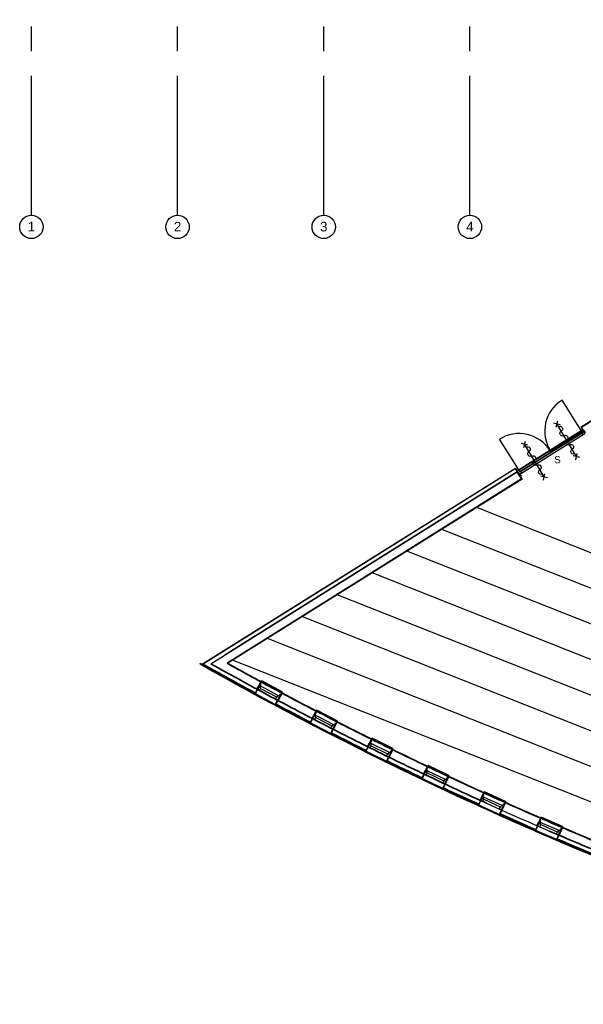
# Model space of a CAD drawing. Header units: millimetres. Extents: x -5940 to 121280, y -35718 to 26615.
# Tile 1 of 51: x -300 to 14160, y -27089 to -1827. Entities that reach past the tile are written whole.
import ezdxf

# ---------------------------------------------------------------- set-up
doc = ezdxf.new("R2010")
doc.units = ezdxf.units.MM
doc.header["$LTSCALE"] = 100
doc.linetypes.add('CENTER', pattern=[50.8, 31.75, -6.35, 6.35, -6.35])
for name, color, linetype in [('AL21----_BUITENWAND', 3, 'Continuous'), ('AL22----_BINNENWAND', 2, 'Continuous'), ('AL31----_BUITENKOZIJN', 1, 'Continuous'), ('AL72----_GEBRUIKERSVOORZIENINGEN', 1, 'Continuous'), ('BL$7----_STRAMIEN', 8, 'Continuous'), ('BL$8----_RUIMTENUMMER', 2, 'Continuous')]:
    doc.layers.add(name, color=color, linetype=linetype)
doc.styles.add('Arial', font='arial.ttf', dxfattribs={"height": 180})
doc.styles.add('Arial_4', font='arial.ttf', dxfattribs={"height": 245.883234})

# ---------------------------------------------------------------- blocks, each defined once
blk = doc.blocks.new('Grid - r_3_0mm-7309776-_--_100 begane grond')
at = {"color": 0, "linetype": 'ByBlock', "lineweight": -2}
blk.add_circle((0, 0), 3, dxfattribs=at)
blk = doc.blocks.new('begane grond - begane grond_dwg_AS65ZSDA-9305740-_--_100 begane grond')
at = {"color": 0, "linetype": 'ByBlock', "lineweight": -2}
for p, q in [((-0.81, 5.68), (0.82, 7.32)), ((0.8, 5.71), (-0.78, 7.29)), ((0, -6.51), (0, 6.51)), ((-0.81, -7.35), (0.82, -5.71)), ((0.8, -7.32), (-0.78, -5.74))]:
    blk.add_line(p, q, dxfattribs=at)
for centre, start, end in [((0, 4.52), 90, 270), ((0, 2.71), 270, 90), ((0, 0.9), 90, 270), ((0, -2.71), 90, 270), ((0, -0.9), 270, 90), ((0, -4.52), 270, 90)]:
    blk.add_arc(centre, 0.905, start, end, dxfattribs=at)

msp = doc.modelspace()

# ---------------------------------------------------------------- linework, layer by layer
at = {"layer": 'AL21----_BUITENWAND', "lineweight": 35}
for p, q in [((12464, -13429), (4971, -18119)), ((5084, -18301), (12578, -13611)), ((12578, -13611), (12464, -13429))]:
    msp.add_line(p, q, dxfattribs=at)
at = {"layer": 'AL21----_BUITENWAND'}
for p, q in [((5889, -18815), (5788, -19003)), ((5794, -19007), (5747, -19095)), ((5803, -19012), (5751, -19108)), ((6430, -19105), (6329, -19294)), ((6314, -19286), (6262, -19383)), ((6323, -19291), (6276, -19379)), ((7299, -19563), (7201, -19753)), ((7207, -19756), (7161, -19845)), ((7216, -19761), (7165, -19858)), ((7844, -19844), (7747, -20034)), ((7733, -20027), (7683, -20125)), ((7742, -20032), (7696, -20121)), ((8721, -20286), (8626, -20478)), ((8633, -20481), (8588, -20571)), ((8641, -20486), (8592, -20584)), ((9271, -20558), (9177, -20750)), ((9163, -20743), (9114, -20842)), ((9172, -20748), (9128, -20837)), ((10070, -21182), (10027, -21272)), ((10079, -21186), (10032, -21286)), ((10155, -20986), (10063, -21179)), ((10605, -21435), (10558, -21535)), ((10614, -21439), (10571, -21530)), ((10710, -21248), (10619, -21442)), ((11601, -21661), (11513, -21855)), ((11519, -21858), (11478, -21949)), ((11528, -21862), (11483, -21963)), ((12160, -21913), (12073, -22109)), ((12058, -22102), (12013, -22203)), ((12067, -22106), (12026, -22198)), ((13059, -22311), (12973, -22507)), ((12980, -22510), (12940, -22602)), ((12989, -22514), (12945, -22615)), ((13622, -22554), (13537, -22751)), ((13523, -22745), (13480, -22846)), ((13532, -22749), (13493, -22841))]:
    msp.add_line(p, q, dxfattribs=at)
at = {"layer": 'AL21----_BUITENWAND', "flags": 128}
for points in [[(14159, -12369), (14101, -12276), (16787, -10594), (16830, -10662)], [(14168, -12364), (14114, -12279), (16784, -10608), (16837, -10693)], [(4386, -18355), (12416, -13330), (12474, -13424)], [(4406, -18355), (12412, -13344), (12465, -13429)], [(4602, -18350), (12465, -13429), (12579, -13610), (5022, -18340)], [(12510, -13482), (12593, -13613), (5042, -18339)]]:
    msp.add_lwpolyline(points, dxfattribs=at)
at = {"layer": 'AL21----_BUITENWAND', "lineweight": 35, "flags": 128}
msp.add_lwpolyline([(25481, -27075), (24430, -26777), (23383, -26468), (22339, -26147), (21299, -25813), (20263, -25467), (19231, -25110), (18204, -24740), (17180, -24359), (16161, -23966), (15147, -23561), (14137, -23144), (13133, -22716), (12133, -22276), (11139, -21825), (10150, -21362), (9166, -20887), (8188, -20402), (7215, -19904), (6249, -19396), (5288, -18877), (4333, -18346)], dxfattribs=at)
at = {"layer": 'AL21----_BUITENWAND', "lineweight": 35}
for radius, start, end in [(94334, 240.60708, 254.54552), (94194, 240.75388, 241.76883), (93980, 240.97096, 241.76883), (94194, 241.76883, 242.60814), (93980, 241.76883, 242.60814), (93980, 242.60814, 243.63706), (94194, 242.60814, 243.63706), (93980, 243.63706, 244.64943), (94194, 243.63706, 244.64943), (93980, 244.64943, 245.57301), (94194, 244.64943, 245.57301), (93980, 245.57301, 246.64595), (93980, 246.64595, 247.53831), (94194, 246.64595, 247.53831)]:
    msp.add_arc((50626, 63834), radius, start, end, dxfattribs=at)
at = {"layer": 'AL21----_BUITENWAND'}
for centre, radius, start, end in [((50626, 63834), 94304, 240.63777, 241.58479), ((50626, 63834), 94294, 240.648, 241.57871), ((50626, 63834), 94194, 240.75051, 241.57871), ((50626, 63834), 93980, 240.97096, 241.57407), ((50598, 63773), 93903, 240.97824, 241.5775), ((50598, 63773), 93903, 241.93947, 242.55103), ((50626, 63834), 93980, 241.94798, 242.54692), ((50626, 63834), 94304, 241.9375, 242.55749), ((50626, 63834), 94294, 241.94358, 242.55141), ((50626, 63834), 94194, 241.94441, 242.55141), ((50598, 63773), 93903, 242.913, 243.52444), ((50626, 63834), 93980, 242.92083, 243.51964), ((50626, 63834), 94304, 242.91132, 243.5303), ((50626, 63834), 94294, 242.9174, 243.52422), ((50626, 63834), 94194, 242.9174, 243.52422), ((50598, 63773), 93903, 243.8864, 244.49787), ((50626, 63834), 93980, 243.89354, 244.49238), ((50626, 63834), 94304, 243.88402, 244.50337), ((50626, 63834), 94294, 243.8901, 244.49729), ((50626, 63834), 94194, 243.8901, 244.49729), ((50626, 63834), 94194, 244.86287, 245.46989), ((50598, 63773), 93903, 244.86004, 245.47154), ((50626, 63834), 93980, 244.86649, 245.46536), ((50626, 63834), 94304, 244.85679, 245.47596), ((50626, 63834), 94294, 244.86287, 245.46988), ((50626, 63834), 93970, 245.83317, 246.44442), ((50626, 63834), 93980, 245.83927, 246.43833), ((50626, 63834), 94304, 245.82972, 246.44896), ((50626, 63834), 94294, 245.8358, 246.44289), ((50626, 63834), 94194, 245.8358, 246.44289), ((50626, 63834), 93980, 246.80871, 247.41218), ((50626, 63834), 93970, 246.80612, 247.41828), ((50626, 63834), 94304, 246.80261, 247.42297), ((50626, 63834), 94294, 246.80869, 247.4169), ((50626, 63834), 94194, 246.80869, 247.4169)]:
    msp.add_arc(centre, radius, start, end, dxfattribs=at)
at = {"layer": 'AL22----_BINNENWAND', "lineweight": 35}
msp.add_line((4333, -18346), (4327, -18357), dxfattribs=at)
at = {"layer": 'AL31----_BUITENKOZIJN'}
for p, q in [((14105, -12371), (13614, -11586)), ((12502, -13374), (12011, -12589)), ((5913, -18794), (5844, -18921)), ((5892, -18930), (6335, -19168)), ((6435, -19074), (5913, -18794)), ((5853, -19038), (6266, -19260)), ((5882, -18984), (6292, -19204)), ((6435, -19074), (6367, -19202)), ((7322, -19541), (7255, -19669)), ((7303, -19677), (7750, -19908)), ((7849, -19812), (7322, -19541)), ((7266, -19786), (7683, -20001)), ((7294, -19731), (7709, -19945)), ((7849, -19812), (7783, -19942)), ((8744, -20262), (8679, -20394)), ((8719, -20455), (9137, -20661)), ((8727, -20401), (9178, -20624)), ((9274, -20528), (8744, -20262)), ((8692, -20511), (9112, -20718)), ((9274, -20528), (9211, -20657)), ((10177, -20963), (10115, -21094)), ((10714, -21217), (10177, -20963)), ((10130, -21210), (10554, -21411)), ((10157, -21154), (10578, -21354)), ((10163, -21100), (10618, -21315)), ((10714, -21217), (10652, -21348)), ((11623, -21637), (11563, -21769)), ((12163, -21882), (11623, -21637)), ((11580, -21886), (12007, -22079)), ((11605, -21829), (12030, -22021)), ((11611, -21775), (12070, -21982)), ((12163, -21882), (12104, -22014)), ((13080, -22287), (13022, -22420)), ((13066, -22479), (13493, -22664)), ((13071, -22425), (13532, -22624)), ((13624, -22523), (13080, -22287)), ((13041, -22536), (13471, -22722)), ((13624, -22523), (13567, -22656))]:
    msp.add_line(p, q, dxfattribs=at)
at = {"layer": 'AL31----_BUITENKOZIJN', "flags": 128}
for points in [[(12500, -13372), (13302, -12870), (14103, -12368)], [(12550, -13419), (13337, -12927), (14124, -12434)], [(12573, -13461), (13362, -12967), (14152, -12472)], [(6262, -19383), (6243, -19418), (5732, -19144), (5751, -19108)], [(7683, -20125), (7665, -20161), (7147, -19894), (7165, -19858)], [(9114, -20842), (9097, -20878), (8575, -20620), (8592, -20584)], [(10558, -21535), (10541, -21571), (10015, -21322), (10032, -21286)], [(12013, -22203), (11997, -22239), (11466, -21999), (11483, -21963)], [(13480, -22846), (13464, -22882), (12929, -22652), (12945, -22615)]]:
    msp.add_lwpolyline(points, dxfattribs=at)
for points in [[(14147, -12344), (14143, -12343), (14106, -12367), (14105, -12371), (14139, -12425), (14124, -12434), (14148, -12471), (14152, -12472), (14197, -12444), (14144, -12360), (14154, -12355)], [(14144, -12360), (14160, -12351), (14204, -12422), (14189, -12431)], [(13335, -12918), (13314, -12884), (14113, -12384), (14134, -12418)], [(13330, -12921), (13309, -12887), (12510, -13387), (12531, -13421)], [(12457, -13402), (12458, -13398), (12495, -13375), (12499, -13376), (12533, -13430), (12548, -13421), (12571, -13458), (12570, -13462), (12525, -13491), (12472, -13407), (12463, -13412)], [(12472, -13407), (12457, -13416), (12502, -13487), (12517, -13478)], [(12518, -13495), (12533, -13486), (12565, -13537), (12564, -13541), (12552, -13549), (12527, -13509)], [(5801, -18994), (5795, -19004), (5797, -19008), (5850, -19037), (5855, -19036), (5882, -18984), (5867, -18976), (5891, -18933), (5889, -18929), (5858, -18911), (5850, -18925), (5811, -18999)], [(5811, -18999), (5795, -18990), (5835, -18916), (5850, -18925)], [(5851, -18908), (5866, -18916), (5895, -18862), (5893, -18858), (5881, -18852), (5859, -18893)], [(6330, -19277), (6324, -19288), (6320, -19289), (6266, -19260), (6265, -19256), (6293, -19204), (6308, -19212), (6331, -19169), (6335, -19168), (6367, -19185), (6360, -19198), (6320, -19272)], [(6320, -19272), (6336, -19281), (6376, -19207), (6360, -19198)], [(6374, -19189), (6359, -19181), (6387, -19127), (6392, -19126), (6404, -19133), (6382, -19174)], [(7214, -19743), (7208, -19753), (7210, -19757), (7264, -19785), (7268, -19784), (7295, -19732), (7280, -19724), (7302, -19680), (7301, -19676), (7269, -19660), (7262, -19673), (7224, -19748)], [(7224, -19748), (7208, -19739), (7246, -19665), (7262, -19673)], [(7262, -19656), (7277, -19664), (7305, -19610), (7304, -19606), (7291, -19599), (7270, -19641)], [(7747, -20018), (7742, -20028), (7738, -20030), (7684, -20002), (7682, -19998), (7709, -19945), (7724, -19953), (7747, -19909), (7751, -19908), (7783, -19925), (7776, -19938), (7738, -20013)], [(7738, -20013), (7753, -20021), (7792, -19946), (7776, -19938)], [(7790, -19928), (7775, -19920), (7802, -19866), (7806, -19865), (7819, -19871), (7798, -19913)], [(8649, -20472), (8633, -20465), (8670, -20389), (8686, -20397)], [(8639, -20468), (8634, -20478), (8635, -20482), (8690, -20509), (8694, -20508), (8720, -20455), (8705, -20448), (8726, -20404), (8725, -20400), (8693, -20384), (8686, -20397), (8649, -20472)], [(8686, -20380), (8701, -20388), (8728, -20333), (8727, -20329), (8714, -20323), (8693, -20365)], [(9177, -20733), (9172, -20744), (9168, -20746), (9113, -20719), (9112, -20715), (9138, -20662), (9153, -20669), (9175, -20625), (9179, -20624), (9211, -20640), (9205, -20653), (9167, -20729)], [(9167, -20729), (9183, -20737), (9220, -20661), (9205, -20653)], [(9218, -20643), (9203, -20636), (9230, -20581), (9234, -20580), (9246, -20586), (9226, -20628)], [(10086, -21173), (10070, -21165), (10106, -21090), (10122, -21097)], [(10077, -21168), (10071, -21179), (10073, -21183), (10128, -21209), (10132, -21208), (10157, -21155), (10142, -21147), (10163, -21103), (10161, -21099), (10129, -21084), (10122, -21097), (10086, -21173)], [(10122, -21080), (10137, -21088), (10163, -21033), (10162, -21029), (10149, -21023), (10129, -21065)], [(10619, -21425), (10614, -21436), (10610, -21437), (10555, -21411), (10553, -21407), (10578, -21354), (10594, -21361), (10615, -21317), (10619, -21315), (10651, -21331), (10645, -21344), (10609, -21420)], [(10609, -21420), (10625, -21428), (10661, -21352), (10645, -21344)], [(10658, -21334), (10643, -21327), (10669, -21272), (10673, -21271), (10686, -21277), (10666, -21319)], [(11569, -21756), (11585, -21763), (11610, -21707), (11608, -21703), (11595, -21698), (11576, -21740)], [(11535, -21849), (11519, -21842), (11554, -21765), (11570, -21773)], [(11525, -21845), (11521, -21856), (11522, -21860), (11578, -21885), (11582, -21883), (11606, -21829), (11590, -21822), (11611, -21778), (11609, -21774), (11576, -21759), (11570, -21773), (11535, -21849)], [(12110, -22000), (12094, -21993), (12119, -21938), (12123, -21937), (12136, -21942), (12117, -21985)], [(12072, -22092), (12067, -22103), (12063, -22104), (12008, -22079), (12006, -22075), (12030, -22022), (12046, -22029), (12066, -21984), (12070, -21982), (12103, -21997), (12097, -22011), (12062, -22088)], [(12062, -22088), (12078, -22095), (12113, -22018), (12097, -22011)], [(12996, -22500), (12980, -22493), (13013, -22416), (13029, -22423)], [(12986, -22496), (12981, -22507), (12983, -22511), (13039, -22535), (13043, -22534), (13066, -22480), (13050, -22473), (13070, -22428), (13068, -22424), (13035, -22410), (13029, -22423), (12996, -22500)], [(13028, -22406), (13044, -22413), (13068, -22358), (13066, -22354), (13053, -22348), (13035, -22391)], [(13537, -22734), (13532, -22745), (13528, -22747), (13472, -22723), (13470, -22719), (13494, -22664), (13509, -22671), (13529, -22626), (13533, -22625), (13566, -22639), (13560, -22653), (13527, -22730)], [(13527, -22730), (13543, -22737), (13576, -22660), (13560, -22653)], [(13573, -22642), (13557, -22635), (13581, -22580), (13585, -22578), (13598, -22584), (13580, -22626)]]:
    msp.add_lwpolyline(points, close=True, dxfattribs=at)
at = {"layer": 'AL31----_BUITENKOZIJN'}
for centre, start, end in [((14110, -12384), 121.863, 212.1746), ((12511, -13384), 31.9051, 122.2167)]:
    msp.add_arc(centre, 940, start, end, dxfattribs=at)
at = {"layer": 'AL72----_GEBRUIKERSVOORZIENINGEN'}
for p, q in [((21506, -18341), (11426, -14344)), ((21193, -19130), (10531, -14904)), ((20881, -19920), (9636, -15464)), ((20568, -20710), (8742, -16023)), ((20255, -21499), (7847, -16583)), ((19943, -22289), (6941, -17139)), ((19630, -23078), (6058, -17703)), ((19318, -23867), (5163, -18263))]:
    msp.add_line(p, q, dxfattribs=at)
at = {"layer": 'BL$7----_STRAMIEN', "linetype": 'CENTER'}
for p, q in [((0, -6443), (0, 25615)), ((3750, -6443), (3750, 25615)), ((7500, -6443), (7500, 25615)), ((11250, -6443), (11250, 25615)), ((0, -6843), (0, -6443)), ((3750, -6843), (3750, -6443)), ((7500, -6843), (7500, -6443)), ((11250, -6843), (11250, -6443))]:
    msp.add_line(p, q, dxfattribs=at)

# ---------------------------------------------------------------- block references
at = {"layer": 'AL31----_BUITENKOZIJN', "extrusion": (0, 0, -1), "xscale": 74.99999999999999, "yscale": 74.99999999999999, "zscale": -74.99999999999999, "rotation": 329.0496060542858}
for p in [(-13734, -12616), (-12905, -13140)]:
    msp.add_blockref('begane grond - begane grond_dwg_AS65ZSDA-9305740-_--_100 begane grond', p, dxfattribs=at)
at = {"layer": 'BL$7----_STRAMIEN', "xscale": 99.99999999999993, "yscale": 99.99999999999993, "zscale": 99.99999999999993}
for p in [(0, -7143), (3750, -7143), (7500, -7143), (11250, -7143)]:
    msp.add_blockref('Grid - r_3_0mm-7309776-_--_100 begane grond', p, dxfattribs=at)

# ---------------------------------------------------------------- texts
at = {"layer": 'BL$7----_STRAMIEN', "lineweight": 9, "char_height": 246, "width": 228, "attachment_point": 2, "line_spacing_factor": 0.938532, "style": 'Arial_4'}
for s, insert in [('1', (0, -7013)), ('2', (3750, -7013)), ('3', (7500, -7013)), ('4', (11250, -7013))]:
    msp.add_mtext(s, dxfattribs=dict(at, insert=insert))
at = {"layer": 'BL$8----_RUIMTENUMMER', "insert": (13413, -13026), "char_height": 180, "width": 199.78, "attachment_point": 1, "line_spacing_factor": 0.938532, "style": 'Arial'}
msp.add_mtext('S', dxfattribs=at)

doc.saveas('drawing.dxf')
